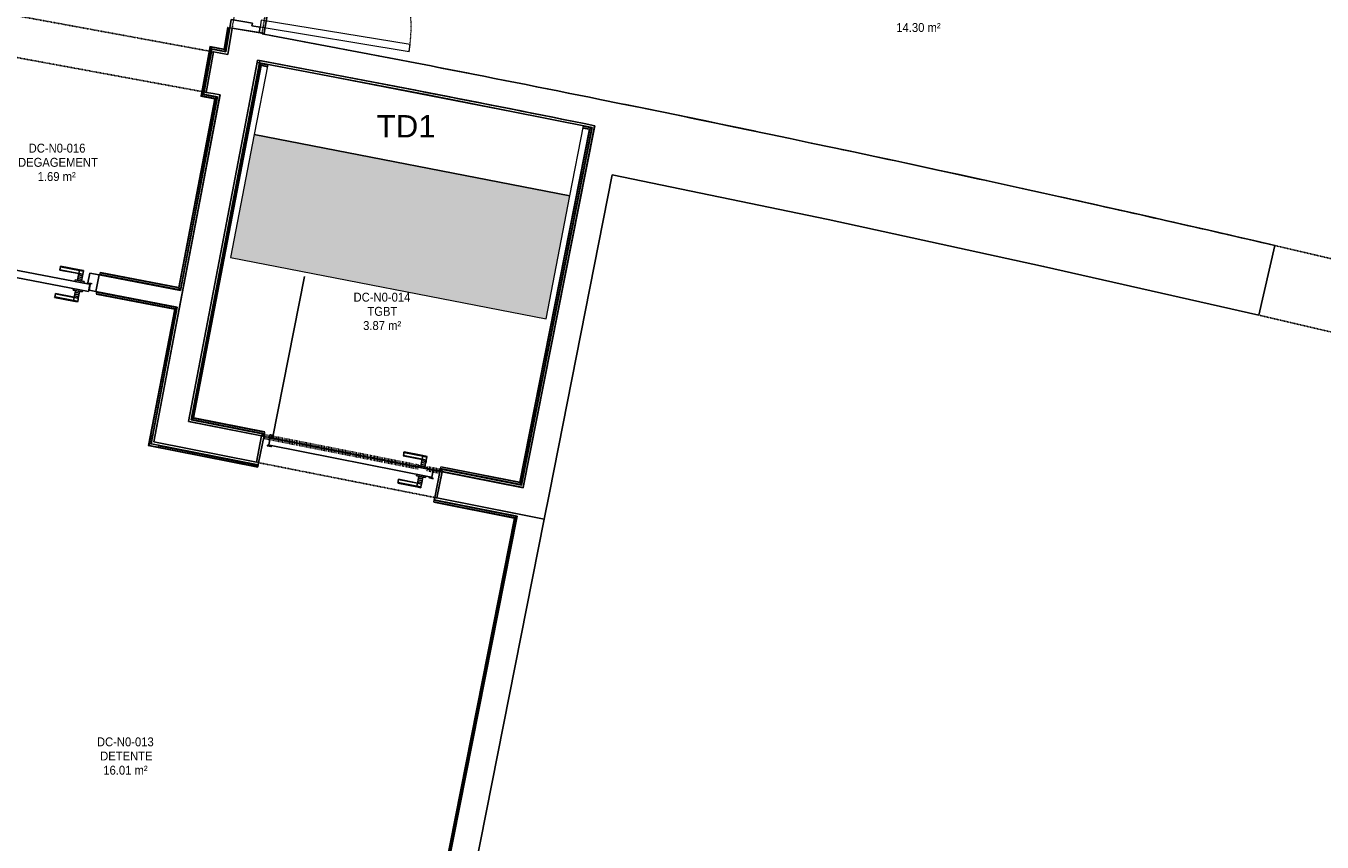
# Model space of a CAD drawing. Header units: millimetres. Extents: x -2845 to 74565, y -36590 to 13748.
# Tile 26 of 33: x 54685 to 61941, y -29229 to -24662. Entities that reach past the tile are written whole.
import ezdxf

# ---------------------------------------------------------------- set-up
doc = ezdxf.new("R2010")
doc.units = ezdxf.units.MM
doc.linetypes.add('Tiret', pattern=[2.5, 1.25, -1.25])
doc.linetypes.add('Tiret_2_', pattern=[2.5, 1.25, -1.25])
doc.layers.add('A-AREA', color=4, linetype='Tiret', lineweight=100, true_color=0x00ffff)
doc.layers.add('A-DOOR-HDLN', color=5, linetype='Tiret', lineweight=25, true_color=0x0000ff)
for name, color, linetype, lineweight in [('A-DETL-GENF', 7, 'Continuous', 18), ('A-DOOR', 7, 'Continuous', 25), ('A-FLOR', 7, 'Continuous', 25), ('A-FLOR-HRAL', 7, 'Continuous', 18), ('A-WALL', 7, 'Continuous', 25), ('ESPACE', 7, 'Continuous', 30), ('I-WALL', 7, 'Continuous', 25), ('INSTAL ELECTRIQUE', 7, 'Continuous', 18), ('Q-SPCQ', 7, 'Continuous', 18)]:
    doc.layers.add(name, color=color, linetype=linetype, lineweight=lineweight)
doc.styles.add('Arial_1', font='arial.ttf', dxfattribs={"height": 125})
doc.styles.add('Arial_3', font='arial.ttf', dxfattribs={"width": 0.9, "height": 50})

# ---------------------------------------------------------------- blocks, each defined once
blk = doc.blocks.new('Ouverture en rectangle - Ouverture en rectangle _83x207_-3216357-2021_015_1111_DCE_1_50_N0 FINI_CFO_AL SPE')
at = {"layer": 'A-DOOR-HDLN', "linetype": 'Tiret_2_'}
for p, q in [((-415, 200), (415, 200)), ((415, -200), (-415, -200))]:
    blk.add_line(p, q, dxfattribs=at)
blk = doc.blocks.new('Ouverture en rectangle - Ouverture en rectangle _103x224_-3216531-2021_015_1111_DCE_1_50_N0 FINI_CFO_AL SPE')
at = {"layer": 'A-DOOR-HDLN', "linetype": 'Tiret_2_'}
for p, q in [((-515, 75), (515, 75)), ((515, -75), (-515, -75))]:
    blk.add_line(p, q, dxfattribs=at)
blk = doc.blocks.new('Ouverture en rectangle - Ouverture en rectangle _143x207_-3216767-2021_015_1111_DCE_1_50_N0 FINI_CFO_AL SPE')
at = {"layer": 'A-DOOR-HDLN', "linetype": 'Tiret_2_'}
for p, q in [((-715, 115), (715, 115)), ((715, -115), (-715, -115))]:
    blk.add_line(p, q, dxfattribs=at)
blk = doc.blocks.new('Ouverture en rectangle - Ouverture en rectangle _175x207_-3508446-2021_015_1111_DCE_1_50_N0 FINI_CFO_AL SPE')
at = {"layer": 'A-DOOR-HDLN', "linetype": 'Tiret_2_'}
for p, q in [((-875, 85), (875, 85)), ((875, -85), (-875, -85))]:
    blk.add_line(p, q, dxfattribs=at)
blk = doc.blocks.new('B02_DC_STR_rvt-1-2021_015_1111_DCE_1_50_N0 FINI_CFO_AL SPE')
at = {"layer": 'A-WALL'}
for p, q in [((2566.9, -24807.3), (2525.4, -25033.6)), ((2769.9, -25080.3), (2813.1, -24854.4))]:
    blk.add_line(p, q, dxfattribs=at)
at = {"layer": 'A-WALL', "flags": 128}
for points in [[(2646.1, -24822.4), (2606.5, -24814.9), (2566.9, -24807.3)], [(2525.4, -25033.6), (2564.1, -25040.9), (2602.9, -25048.3)]]:
    blk.add_lwpolyline(points, dxfattribs=at)
at = {"layer": 'I-WALL'}
for p, q in [((2670.5, -24674.4), (2646.1, -24822.4)), ((2838.2, -24702.1), (2670.5, -24674.4)), ((2837.7, -24705.6), (2838.2, -24702.1)), ((2813.1, -24854.4), (2813.2, -24853.6)), ((2602.9, -25048.3), (2259.6, -26842.6)), ((2426.4, -26875.6), (2769.9, -25080.3)), ((4700.2, -25220.1), (4651.7, -25465.4)), ((4651.7, -25465.4), (4299.5, -27245.8)), ((4446.6, -27274.8), (4798.7, -25495.1)), ((8416.9, -26280.1), (8508.2, -25890.7)), ((2259.6, -26842.6), (2231.4, -26990)), ((2835.5, -26956.4), (2426.4, -26875.6)), ((2231.4, -26990), (2806.4, -27103.6)), ((2806.4, -27103.6), (2835.5, -26956.4)), ((3845.9, -27156.1), (3816.8, -27303.3)), ((4299.5, -27245.8), (3845.9, -27156.1)), ((4417.5, -27422), (4446.6, -27274.8)), ((3816.8, -27303.3), (4417.5, -27422))]:
    blk.add_line(p, q, dxfattribs=at)
at = {"layer": 'I-WALL', "flags": 128}
blk.add_lwpolyline([(4798.7, -25495.1), (6007.1, -25745.8), (7213.2, -26007.5), (8416.9, -26280.1)], dxfattribs=at)
at = {"layer": 'I-WALL'}
for radius, start, end in [(136379.6, 78.603157, 79.412723), (136229.6, 78.602929, 79.411396), (136379.6, 76.978759, 78.603157)]:
    blk.add_arc((-22219.8, -158763.5), radius, start, end, dxfattribs=at)
at = {"layer": 'A-DOOR', "color": 5, "lineweight": 25, "true_color": 0x0000ff}
for name, p, rotation in [('Ouverture en rectangle - Ouverture en rectangle _175x207_-3508446-2021_015_1111_DCE_1_50_N0 FINI_CFO_AL SPE', (2897, -23825), 80.61767038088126), ('Ouverture en rectangle - Ouverture en rectangle _143x207_-3216767-2021_015_1111_DCE_1_50_N0 FINI_CFO_AL SPE', (1842.9, -24791.2), 349.5853757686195), ('Ouverture en rectangle - Ouverture en rectangle _83x207_-3216357-2021_015_1111_DCE_1_50_N0 FINI_CFO_AL SPE', (8866.6, -26180.1), 346.804408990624), ('Ouverture en rectangle - Ouverture en rectangle _103x224_-3216531-2021_015_1111_DCE_1_50_N0 FINI_CFO_AL SPE', (3326.2, -27129.9), 168.8212149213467)]:
    blk.add_blockref(name, p, dxfattribs=dict(at, rotation=rotation))
blk = doc.blocks.new('PRT_SIMPLE_HUI_58x68x48 - PRT_BOIS_1V_930x2040x40-V5-2021_015_1111_DCE_1_50_N0 FINI_CFO_AL SPE')
at = {"layer": 'A-DETL-GENF', "lineweight": 25}
h = blk.add_hatch(color=256, dxfattribs=at)
h.paths.add_polyline_path([(-500.5, 14.5), (-500.3, 13.2), (-495.7, 13.1), (-485.1, 11.7), (-483.8, 9.7), (-483.8, 12.8), (-496.3, 14.5)])
h.paths.add_polyline_path([(-508.5, 11.5), (-508.5, 8), (-488.5, 8), (-483.8, 9.7), (-485.1, 10.6), (-488.7, 9.3), (-505.2, 9.6), (-505.2, 10.2), (-502, 10.2), (-502, 11.5), (-505.7, 11.5)])
h = blk.add_hatch(color=256, dxfattribs=at)
h.paths.add_polyline_path([(413.8, 12.8), (414.3, 10.5), (415.1, 11.7), (426.2, 13.2), (430.5, 13.2), (430.5, 14.5), (425.8, 14.5), (414.9, 12.9)])
h.paths.add_polyline_path([(415.1, 10.6), (413.8, 9.7), (419, 8), (438.5, 8), (438, 11.5), (432, 11.5), (432.2, 10.2), (435.2, 10.2), (435.2, 9.3), (418.2, 9.5), (415.3, 10.5)])
at = {"layer": 'A-DETL-GENF'}
for p, q in [((-508.5, 11.5), (-502, 11.5)), ((-508.5, 8), (-508.5, 11.5)), ((-488.5, 8), (-508.5, 8)), ((-505.2, 10.2), (-505.2, 9.3)), ((-502, 10.2), (-505.2, 10.2)), ((-505.2, 9.3), (-488.7, 9.3)), ((-502, 11.5), (-502, 10.2)), ((-500.5, 14.5), (-496, 14.5)), ((-500.5, 13.2), (-500.5, 14.5)), ((-496.1, 13.2), (-500.5, 13.2)), ((-485.1, 11.7), (-496.1, 13.2)), ((-496, 14.5), (-483.8, 12.8)), ((-488.7, 9.3), (-485.1, 10.6)), ((-483.8, 9.7), (-488.5, 8)), ((-485.1, 10.6), (-485.1, 11.7)), ((-483.8, 12.8), (-483.8, 9.7)), ((413.8, 12.8), (426, 14.5)), ((413.8, 9.7), (413.8, 12.8)), ((418.5, 8), (413.8, 9.7)), ((426.1, 13.2), (415.1, 11.7)), ((415.1, 11.7), (415.1, 10.6)), ((415.1, 10.6), (418.7, 9.3)), ((438.5, 8), (418.5, 8)), ((418.7, 9.3), (435.2, 9.3)), ((426, 14.5), (430.5, 14.5)), ((430.5, 13.2), (426.1, 13.2)), ((430.5, 14.5), (430.5, 13.2)), ((432, 11.5), (438.5, 11.5)), ((432, 10.2), (432, 11.5)), ((435.2, 10.2), (432, 10.2)), ((435.2, 9.3), (435.2, 10.2)), ((438.5, 11.5), (438.5, 8))]:
    blk.add_line(p, q, dxfattribs=at)
at = {"layer": 'A-DOOR'}
for p, q in [((417, 54.5), (417, 977.5)), ((-427.1, 124), (-450.6, 124)), ((-450.6, 124), (-450.6, 123.5)), ((-450.6, 123.5), (-450.6, 119.4)), ((-427.1, 123.5), (-450.6, 123.5)), ((-450.6, 119.4), (-450.6, 112.3)), ((-427.1, 119.4), (-450.6, 119.4)), ((-450.6, 103), (-450.6, 112.3)), ((-450.6, 94.6), (-450.6, 103)), ((-427.1, 103), (-450.6, 103)), ((-450.6, 84.2), (-450.6, 94.6)), ((-427.1, 94.6), (-450.6, 94.6)), ((-450.6, 73.4), (-450.6, 84.2)), ((-427.1, 84.2), (-450.6, 84.2)), ((-450.6, 65), (-450.6, 73.4)), ((-450.6, 73.4), (-427.1, 73.4)), ((-319.6, 124), (-427.1, 124)), ((-427.1, 124), (-427.1, 123.5)), ((-427.1, 123.5), (-427.1, 124)), ((-427.1, 123.5), (-427.1, 119.4)), ((-319.6, 123.5), (-427.1, 123.5)), ((-427.1, 119.4), (-427.1, 123.5)), ((-427.1, 119.4), (-427.1, 112.3)), ((-319.6, 119.4), (-427.1, 119.4)), ((-427.1, 112.3), (-427.1, 119.4)), ((-427.1, 103), (-427.1, 112.3)), ((-427.1, 112.3), (-427.1, 103)), ((-427.1, 101.8), (-427.1, 103)), ((-319.6, 103), (-427.1, 103)), ((-427.1, 103), (-427.1, 94.6)), ((-427.1, 101.8), (-319.6, 101.8)), ((-427.1, 94.6), (-427.1, 84.2)), ((-427.1, 84.2), (-427.1, 73.4)), ((-427.1, 73.4), (-427.1, 65)), ((-319.6, 123.5), (-319.6, 124)), ((-319.6, 119.4), (-319.6, 123.5)), ((-319.6, 112.3), (-319.6, 119.4)), ((-319.6, 112.3), (-319.6, 103)), ((-319.6, 103), (-319.6, 101.8)), ((-499.5, 54.5), (430.5, 54.5)), ((-499.5, 14.5), (-499.5, 54.5)), ((426, 14.5), (-496, 14.5)), ((-465.6, 63.5), (-465.6, 54.5)), ((-413.4, 63.5), (-465.6, 63.5)), ((-465.6, 14.5), (-465.6, 5.5)), ((-465.6, 5.5), (-413.4, 5.5)), ((-450.6, 65), (-450.6, 64)), ((-450.6, 64), (-427.1, 64)), ((-427.1, 5), (-450.6, 5)), ((-450.6, 5), (-450.6, 4)), ((-450.6, -4.4), (-450.6, 4)), ((-427.1, 64), (-427.1, 65)), ((-427.1, 4), (-427.1, 5)), ((-427.1, 4), (-427.1, -4.4)), ((-413.4, 54.5), (-413.4, 63.5)), ((-413.4, 5.5), (-413.4, 14.5)), ((430.5, 54.5), (430.5, 14.5)), ((-450.6, -15.2), (-450.6, -4.4)), ((-427.1, -4.4), (-450.6, -4.4)), ((-450.6, -25.6), (-450.6, -15.2)), ((-450.6, -15.2), (-427.1, -15.2)), ((-450.6, -34), (-450.6, -25.6)), ((-450.6, -25.6), (-427.1, -25.6)), ((-450.6, -43.3), (-450.6, -34)), ((-450.6, -34), (-427.1, -34)), ((-450.6, -43.3), (-450.6, -50.4)), ((-450.6, -50.4), (-450.6, -54.5)), ((-450.6, -50.4), (-427.1, -50.4)), ((-450.6, -54.5), (-450.6, -55)), ((-450.6, -54.5), (-427.1, -54.5)), ((-450.6, -55), (-427.1, -55)), ((-427.1, -4.4), (-427.1, -15.2)), ((-427.1, -15.2), (-427.1, -25.6)), ((-427.1, -25.6), (-427.1, -34)), ((-427.1, -34), (-427.1, -32.8)), ((-319.6, -32.8), (-427.1, -32.8)), ((-427.1, -43.3), (-427.1, -34)), ((-427.1, -34), (-319.6, -34)), ((-427.1, -34), (-427.1, -43.3)), ((-427.1, -43.3), (-427.1, -50.4)), ((-427.1, -50.4), (-427.1, -43.3)), ((-427.1, -50.4), (-427.1, -54.5)), ((-427.1, -50.4), (-319.6, -50.4)), ((-427.1, -54.5), (-427.1, -50.4)), ((-427.1, -54.5), (-427.1, -55)), ((-427.1, -54.5), (-319.6, -54.5)), ((-427.1, -55), (-427.1, -54.5)), ((-427.1, -55), (-319.6, -55)), ((-319.6, -32.8), (-319.6, -34)), ((-319.6, -34), (-319.6, -43.3)), ((-319.6, -50.4), (-319.6, -43.3)), ((-319.6, -54.5), (-319.6, -50.4)), ((-319.6, -55), (-319.6, -54.5))]:
    blk.add_line(p, q, dxfattribs=at)
for radius, start, end in [(7.5, 360, 180), (9.12, 111.98871, 120), (7.5, 0, 90), (9.12, 155.82079, 180), (9.12, 180, 204.17921), (7.5, 120, 180), (7.5, 180, 360), (7.5, 195, 225), (9.12, 240, 248.0113), (7.5, 240, 270), (7.5, 271.03474, 300), (9.12, 291.9887, 300), (7.5, 330, 0), (9.12, 335.82079, 0)]:
    blk.add_arc((429, 65.5), radius, start, end, dxfattribs=at)
at = {"layer": 'Q-SPCQ'}
for p, q in [((430.5, 54.5), (403.5, 54.5)), ((430.5, 40.5), (430.5, 54.5))]:
    blk.add_line(p, q, dxfattribs=at)
blk = doc.blocks.new('PRT_SIMPLE_HUI_58x68x48 TUNE L - PRT_BOIS_1V_EI30_930x2040x40-V11-2021_015_1111_DCE_1_50_N0 FINI_CFO_AL SPE')
at = {"layer": 'A-DETL-GENF'}
h = blk.add_hatch(color=256, dxfattribs=at)
h.paths.add_polyline_path([(-483.8, -62.2), (-485.1, -64.2), (-496.1, -65.7), (-500.5, -65.7), (-500.5, -67), (-496, -67), (-483.8, -65.3)])
h.paths.add_polyline_path([(-508.5, -60.5), (-508.5, -64), (-502, -64), (-502, -62.7), (-505.2, -62.7), (-505.2, -61.8), (-488.7, -61.8), (-485.1, -63.1), (-483.8, -62.2), (-488.5, -60.5)])
h = blk.add_hatch(color=256, dxfattribs=at)
h.paths.add_polyline_path([(413.8, -62.2), (413.8, -65.3), (426, -67), (430.5, -67), (430.5, -65.7), (426.1, -65.7), (415.1, -64.2)])
h.paths.add_polyline_path([(418.5, -60.5), (413.8, -62.2), (415.1, -63.1), (418.7, -61.8), (435.2, -61.8), (435.2, -62.7), (432, -62.7), (432, -64), (438.5, -64), (438.5, -60.5), (429.9, -60.5)])
for p, q in [((-488.5, -60.5), (-508.5, -60.5)), ((-508.5, -60.5), (-508.5, -64)), ((-508.5, -64), (-502, -64)), ((-505.2, -62.7), (-505.2, -61.8)), ((-505.2, -61.8), (-488.7, -61.8)), ((-502, -62.7), (-505.2, -62.7)), ((-502, -64), (-502, -62.7)), ((-496.1, -65.7), (-500.5, -65.7)), ((-500.5, -65.7), (-500.5, -67)), ((-500.5, -67), (-496, -67)), ((-485.1, -64.2), (-496.1, -65.7)), ((-496, -67), (-483.8, -65.3)), ((-488.7, -61.8), (-485.1, -63.1)), ((-483.8, -62.2), (-488.5, -60.5)), ((-485.1, -63.1), (-485.1, -64.2)), ((-483.8, -65.3), (-483.8, -62.2)), ((418.5, -60.5), (413.8, -62.2)), ((413.8, -62.2), (413.8, -65.3)), ((413.8, -65.3), (426, -67)), ((415.1, -63.1), (418.7, -61.8)), ((415.1, -64.2), (415.1, -63.1)), ((426.1, -65.7), (415.1, -64.2)), ((438.5, -60.5), (418.5, -60.5)), ((418.7, -61.8), (435.2, -61.8)), ((426, -67), (430.5, -67)), ((430.5, -65.7), (426.1, -65.7)), ((430.5, -67), (430.5, -65.7)), ((435.2, -62.7), (432, -62.7)), ((432, -62.7), (432, -64)), ((432, -64), (438.5, -64)), ((435.2, -61.8), (435.2, -62.7)), ((438.5, -64), (438.5, -60.5))]:
    blk.add_line(p, q, dxfattribs=at)
at = {"layer": 'A-DOOR'}
for p, q in [((-427.1, 2.5), (-450.6, 2.5)), ((-450.6, 2.5), (-450.6, 2)), ((-450.6, 2), (-450.6, -2.1)), ((-427.1, 2), (-450.6, 2)), ((-319.6, 2.5), (-427.1, 2.5)), ((-427.1, 2.5), (-427.1, 2)), ((-427.1, 2), (-427.1, 2.5)), ((-427.1, 2), (-427.1, -2.1)), ((-319.6, 2), (-427.1, 2)), ((-427.1, -2.1), (-427.1, 2)), ((-319.6, 2), (-319.6, 2.5)), ((-319.6, -2.1), (-319.6, 2)), ((-499.5, -67), (-499.5, -107)), ((426, -67), (-496, -67)), ((-465.6, -58), (-465.6, -67)), ((-413.4, -58), (-465.6, -58)), ((-450.6, -2.1), (-450.6, -9.2)), ((-427.1, -2.1), (-450.6, -2.1)), ((-450.6, -18.5), (-450.6, -9.2)), ((-450.6, -26.9), (-450.6, -18.5)), ((-427.1, -18.5), (-450.6, -18.5)), ((-450.6, -37.3), (-450.6, -26.9)), ((-427.1, -26.9), (-450.6, -26.9)), ((-450.6, -48.1), (-450.6, -37.3)), ((-427.1, -37.3), (-450.6, -37.3)), ((-450.6, -56.5), (-450.6, -48.1)), ((-450.6, -48.1), (-427.1, -48.1)), ((-450.6, -56.5), (-450.6, -57.5)), ((-450.6, -57.5), (-427.1, -57.5)), ((-427.1, -2.1), (-427.1, -9.2)), ((-319.6, -2.1), (-427.1, -2.1)), ((-427.1, -9.2), (-427.1, -2.1)), ((-427.1, -18.5), (-427.1, -9.2)), ((-427.1, -9.2), (-427.1, -18.5)), ((-427.1, -19.7), (-427.1, -18.5)), ((-319.6, -18.5), (-427.1, -18.5)), ((-427.1, -18.5), (-427.1, -26.9)), ((-427.1, -19.7), (-319.6, -19.7)), ((-427.1, -26.9), (-427.1, -37.3)), ((-427.1, -37.3), (-427.1, -48.1)), ((-427.1, -48.1), (-427.1, -56.5)), ((-427.1, -57.5), (-427.1, -56.5)), ((-413.4, -67), (-413.4, -58)), ((-319.6, -9.2), (-319.6, -2.1)), ((-319.6, -9.2), (-319.6, -18.5)), ((-319.6, -18.5), (-319.6, -19.7)), ((430.5, -107), (430.5, -67)), ((-499.5, -107), (430.5, -107)), ((-465.6, -107), (-465.6, -116)), ((-465.6, -116), (-413.4, -116)), ((-427.1, -116.5), (-450.6, -116.5)), ((-450.6, -116.5), (-450.6, -117.5)), ((-450.6, -125.9), (-450.6, -117.5)), ((-450.6, -136.7), (-450.6, -125.9)), ((-427.1, -125.9), (-450.6, -125.9)), ((-450.6, -147.1), (-450.6, -136.7)), ((-450.6, -136.7), (-427.1, -136.7)), ((-427.1, -117.5), (-427.1, -116.5)), ((-427.1, -117.5), (-427.1, -125.9)), ((-427.1, -125.9), (-427.1, -136.7)), ((-427.1, -136.7), (-427.1, -147.1)), ((-413.4, -116), (-413.4, -107)), ((417, -107), (417, -1030)), ((-450.6, -155.5), (-450.6, -147.1)), ((-450.6, -147.1), (-427.1, -147.1)), ((-450.6, -164.8), (-450.6, -155.5)), ((-450.6, -155.5), (-427.1, -155.5)), ((-450.6, -164.8), (-450.6, -171.9)), ((-450.6, -171.9), (-450.6, -176)), ((-450.6, -171.9), (-427.1, -171.9)), ((-450.6, -176), (-450.6, -176.5)), ((-450.6, -176), (-427.1, -176)), ((-450.6, -176.5), (-427.1, -176.5)), ((-427.1, -147.1), (-427.1, -155.5)), ((-427.1, -155.5), (-427.1, -154.3)), ((-319.6, -154.3), (-427.1, -154.3)), ((-427.1, -164.8), (-427.1, -155.5)), ((-427.1, -155.5), (-319.6, -155.5)), ((-427.1, -155.5), (-427.1, -164.8)), ((-427.1, -164.8), (-427.1, -171.9)), ((-427.1, -171.9), (-427.1, -164.8)), ((-427.1, -171.9), (-427.1, -176)), ((-427.1, -171.9), (-319.6, -171.9)), ((-427.1, -176), (-427.1, -171.9)), ((-427.1, -176), (-427.1, -176.5)), ((-427.1, -176), (-319.6, -176)), ((-427.1, -176.5), (-427.1, -176)), ((-427.1, -176.5), (-319.6, -176.5)), ((-319.6, -154.3), (-319.6, -155.5)), ((-319.6, -155.5), (-319.6, -164.8)), ((-319.6, -171.9), (-319.6, -164.8)), ((-319.6, -176), (-319.6, -171.9)), ((-319.6, -176.5), (-319.6, -176))]:
    blk.add_line(p, q, dxfattribs=at)
for radius, start, end in [(9.12, 155.82079, 180), (9.12, 180, 204.17921), (7.5, 360, 180), (7.5, 180, 360), (7.5, 180, 240), (7.5, 135, 165), (9.12, 111.9887, 120), (9.12, 240, 248.01129), (7.5, 60, 120), (7.5, 270, 0), (9.12, 60, 68.0113), (7.5, 0, 30), (9.12, 0, 24.17921)]:
    blk.add_arc((429, -118), radius, start, end, dxfattribs=at)
at = {"layer": 'Q-SPCQ'}
for p, q in [((430.5, -107), (403.5, -107)), ((430.5, -93), (430.5, -107))]:
    blk.add_line(p, q, dxfattribs=at)
blk = doc.blocks.new('51_PORTE_2 VENTEAUX TUNEL  - 166X204-479372-2021_015_1111_DCE_1_50_N0 FINI_CFO_AL SPE')
at = {"layer": 'A-DOOR', "color": 251, "lineweight": 18, "true_color": 0x646464}
for p, q in [((-845, 1003), (-845, 158)), ((-845, 1003), (-805, 1003)), ((-805, 1003), (-805, 158)), ((805, 1003), (805, 158)), ((845, 1003), (805, 1003)), ((845, 1003), (845, 158)), ((-805, 158), (-845, 158)), ((805, 158), (845, 158))]:
    blk.add_line(p, q, dxfattribs=at)
at = {"layer": 'A-DOOR'}
for p, q in [((-873.5, 158), (-846, 158)), ((-846, 158), (-846, 112)), ((846, 158), (876, 158)), ((846, 112), (846, 158)), ((876, 158), (876, -8)), ((-846, 112), (-830, 112)), ((-830, 112), (-830, -8)), ((830, 112), (846, 112)), ((830, -8), (830, 112)), ((-830, -8), (-873.5, -8)), ((876, -8), (830, -8))]:
    blk.add_line(p, q, dxfattribs=at)
at = {"layer": 'A-DOOR', "color": 251, "linetype": 'Tiret', "lineweight": 18, "true_color": 0x646464}
for centre, start, end in [((-845, 158), 360, 90), ((845, 158), 90, 180)]:
    blk.add_arc(centre, 845, start, end, dxfattribs=at)
blk = doc.blocks.new('Garde-corps - Garde-corps-508960-2021_015_1111_DCE_1_50_N0 FINI_CFO_AL SPE')
at = {"layer": 'A-FLOR-HRAL'}
for p, q in [((2644.8, -24670.2), (2624.7, -24791.9)), ((2646.5, -24670.4), (2626.1, -24793.8)), ((2648.2, -24670.7), (2627.5, -24795.8)), ((2655.2, -24671.9), (2633.4, -24804.2)), ((2646.5, -24670.4), (2644.8, -24670.2)), ((2646.5, -24670.4), (2648.2, -24670.7)), ((2648.2, -24670.7), (2655.2, -24671.9)), ((2658.2, -24672.4), (2655.2, -24671.9)), ((2546.1, -24776.9), (2495.1, -25054.3)), ((2547.4, -24778.8), (2497, -25053)), ((2548.8, -24780.9), (2499, -25051.6)), ((2554.5, -24789.2), (2507.3, -25045.9)), ((2624.7, -24791.9), (2546.1, -24776.9)), ((2624.7, -24791.9), (2546.1, -24776.9)), ((2626.1, -24793.8), (2547.4, -24778.8)), ((2627.5, -24795.8), (2548.8, -24780.9)), ((2633.4, -24804.2), (2554.5, -24789.2)), ((2566.3, -24791.4), (2554.5, -24789.2)), ((2572.4, -25069), (2370.2, -26126.1)), ((2574.4, -25067.7), (2371.5, -26128.1)), ((2576.4, -25066.3), (2372.9, -26130.1)), ((2584.8, -25060.6), (2378.6, -26138.4)), ((2495.1, -25054.3), (2572.4, -25069)), ((2495.1, -25054.3), (2572.5, -25069)), ((2497, -25053), (2574.4, -25067.7)), ((2499, -25051.6), (2576.4, -25066.3)), ((2507.3, -25045.9), (2584.8, -25060.6)), ((2507.3, -25045.9), (2516.4, -25047.6)), ((2575.6, -25058.9), (2584.8, -25060.6)), ((1930.9, -26052.8), (1932.3, -26045.8)), ((1932.3, -26045.8), (1932.6, -26044.1)), ((2372.9, -26130.1), (1932.3, -26045.8)), ((1932.9, -26042.5), (1932.6, -26044.1)), ((2371.5, -26128.1), (1932.6, -26044.1)), ((2370.2, -26126.1), (1932.9, -26042.5)), ((1930.9, -26052.8), (1930.4, -26055.7)), ((2378.6, -26138.4), (1930.9, -26052.8)), ((2372.9, -26130.1), (2378.6, -26138.4))]:
    blk.add_line(p, q, dxfattribs=at)
at = {"layer": 'A-FLOR-HRAL', "flags": 128}
for points in [[(2546.1, -24776.9), (2546.1, -24776.9), (2546.1, -24777), (2546.3, -24777.2), (2546.4, -24777.4), (2546.6, -24777.6), (2546.7, -24777.9), (2546.9, -24778.1), (2547.1, -24778.4), (2547.2, -24778.6), (2547.4, -24778.8)], [(2548.8, -24780.9), (2551.6, -24785), (2554.5, -24789.2)], [(2554.5, -24789.2), (2554.6, -24789.3), (2554.8, -24789.7), (2555.2, -24790.2), (2555.6, -24790.7), (2556, -24791.4), (2556.4, -24792), (2556.9, -24792.7)], [(2627.5, -24795.8), (2630.4, -24800), (2633.4, -24804.2)], [(2499, -25051.6), (2503.2, -25048.7), (2507.3, -25045.9)], [(2572.4, -25069), (2572.5, -25069), (2572.6, -25068.9), (2572.7, -25068.8), (2572.9, -25068.7), (2573.2, -25068.5), (2573.4, -25068.3), (2573.7, -25068.2), (2573.9, -25068), (2574.2, -25067.8), (2574.4, -25067.7)], [(2576.4, -25066.3), (2580.6, -25063.5), (2584.8, -25060.6)], [(2584.8, -25060.6), (2584.9, -25060.6), (2585.2, -25060.3), (2585.7, -25060), (2586.3, -25059.6), (2586.9, -25059.2), (2587.6, -25058.7), (2588.3, -25058.3)]]:
    blk.add_lwpolyline(points, dxfattribs=at)
at = {"layer": 'A-FLOR-HRAL'}
for points, knots in [([(2624.7, -24791.9), (2624.7, -24791.9), (2624.8, -24791.9), (2624.8, -24792), (2624.9, -24792.1), (2625, -24792.2), (2625.1, -24792.4), (2625.3, -24792.6), (2625.4, -24792.8), (2625.6, -24793.1), (2625.7, -24793.3), (2625.9, -24793.5), (2626, -24793.7), (2626.1, -24793.8)], [0.075, 0.075, 0.075, 0.075, 0.15, 0.2125, 0.275, 0.35, 0.425, 0.5, 0.6, 0.7, 0.775, 0.85, 1, 1, 1, 1]), ([(2633.4, -24804.2), (2633.4, -24804.2), (2633.4, -24804.2), (2633.4, -24804.3), (2633.4, -24804.3), (2633.5, -24804.4), (2633.5, -24804.5), (2633.6, -24804.6), (2633.7, -24804.7), (2633.8, -24804.8), (2633.9, -24804.9), (2633.9, -24805), (2634, -24805.2), (2634.1, -24805.3), (2634.2, -24805.5), (2634.3, -24805.6), (2634.4, -24805.8), (2634.5, -24805.9), (2634.7, -24806.1), (2635, -24806.5), (2635.3, -24807.1), (2635.7, -24807.5), (2635.8, -24807.7)], [0, 0, 0, 0, 0.071429, 0.107143, 0.142857, 0.178571, 0.214286, 0.25, 0.285714, 0.321429, 0.357143, 0.392857, 0.428571, 0.464286, 0.5, 0.535714, 0.571429, 0.607143, 0.642857, 0.714286, 0.857143, 1, 1, 1, 1]), ([(2495.1, -25054.3), (2495.1, -25054.3), (2495.1, -25054.3), (2495.2, -25054.2), (2495.3, -25054.1), (2495.5, -25054), (2495.6, -25053.9), (2495.8, -25053.8), (2496.1, -25053.6), (2496.3, -25053.5), (2496.5, -25053.3), (2496.7, -25053.2), (2496.9, -25053), (2497, -25053)], [0.075, 0.075, 0.075, 0.075, 0.15, 0.2125, 0.275, 0.35, 0.425, 0.5, 0.6, 0.7, 0.775, 0.85, 1, 1, 1, 1]), ([(2507.3, -25045.9), (2507.3, -25045.9), (2507.3, -25045.9), (2507.4, -25045.9), (2507.4, -25045.8), (2507.5, -25045.8), (2507.6, -25045.7), (2507.7, -25045.7), (2507.8, -25045.6), (2507.9, -25045.5), (2508, -25045.4), (2508.1, -25045.3), (2508.3, -25045.3), (2508.4, -25045.2), (2508.6, -25045.1), (2508.7, -25045), (2508.9, -25044.9), (2509, -25044.8), (2509.2, -25044.6), (2509.6, -25044.4), (2510.1, -25044), (2510.6, -25043.7), (2510.8, -25043.5)], [0, 0, 0, 0, 0.071429, 0.107143, 0.142857, 0.178571, 0.214286, 0.25, 0.285714, 0.321429, 0.357143, 0.392857, 0.428571, 0.464286, 0.5, 0.535714, 0.571429, 0.607143, 0.642857, 0.714286, 0.857143, 1, 1, 1, 1]), ([(2370.2, -26126.1), (2370.2, -26126.1), (2370.2, -26126.2), (2370.3, -26126.3), (2370.5, -26126.5), (2370.6, -26126.7), (2370.7, -26126.8), (2370.8, -26127), (2370.9, -26127.2), (2371, -26127.3), (2371.1, -26127.4), (2371.2, -26127.6), (2371.3, -26127.7), (2371.4, -26127.9), (2371.5, -26128), (2371.5, -26128.1)], [0.1, 0.1, 0.1, 0.1, 0.2, 0.3, 0.4, 0.475, 0.55, 0.6, 0.65, 0.7, 0.75, 0.8, 0.85, 0.9, 1, 1, 1, 1]), ([(2378.6, -26138.4), (2378.6, -26138.4), (2378.6, -26138.5), (2378.7, -26138.7), (2378.9, -26138.9), (2379, -26139.1), (2379.2, -26139.3), (2379.3, -26139.5), (2379.5, -26139.8), (2379.7, -26140.1), (2379.9, -26140.4), (2380.1, -26140.7), (2380.4, -26141.2), (2380.7, -26141.6), (2380.9, -26141.9)], [0, 0, 0, 0, 0.166667, 0.25, 0.333333, 0.416667, 0.458333, 0.5, 0.583333, 0.666667, 0.708333, 0.75, 0.833333, 1, 1, 1, 1])]:
    blk.add_open_spline(points, degree=3, knots=knots, dxfattribs=at)
blk = doc.blocks.new('Garde-corps - Garde-corps-509100-2021_015_1111_DCE_1_50_N0 FINI_CFO_AL SPE')
at = {"layer": 'A-FLOR-HRAL'}
for p, q in [((2444.4, -26863.8), (2825.6, -24871.7)), ((2452.8, -26858.2), (2831.2, -24880)), ((2454.8, -26856.8), (2832.6, -24882)), ((2456.7, -26855.5), (2833.9, -24883.9)), ((2825.6, -24871.7), (2870.3, -24880.4)), ((2831.2, -24880), (2869, -24887.1)), ((2832.6, -24882), (2868.6, -24888.8)), ((2833.9, -24883.9), (2868.3, -24890.6)), ((2833.9, -24883.9), (2868.3, -24890.4)), ((4669.6, -25240.5), (4278.9, -27215.6)), ((4671.6, -25239.2), (4280.2, -27217.5)), ((4673.6, -25237.9), (4281.6, -27219.6)), ((4682, -25232.3), (4287.2, -27227.9)), ((4635.3, -25233.6), (4669.6, -25240.5)), ((4635.3, -25233.9), (4669.6, -25240.5)), ((4635.6, -25232), (4671.6, -25239.2)), ((4636, -25230.3), (4673.6, -25237.9)), ((4637.3, -25223.6), (4682, -25232.3)), ((2452.8, -26858.2), (2444.4, -26863.8)), ((2850.7, -26944.1), (2444.4, -26863.8)), ((2852, -26937.1), (2452.8, -26858.2)), ((2852.4, -26935.4), (2454.8, -26856.8)), ((2852.7, -26933.7), (2456.7, -26855.5)), ((2850.1, -26947), (2837.8, -26944.6)), ((2850.1, -26947), (2850.7, -26944.1)), ((2852, -26937.1), (2850.7, -26944.1)), ((2852.4, -26935.4), (2852, -26937.1)), ((2852.4, -26935.4), (2852.7, -26933.7)), ((3836.6, -27138.9), (3838, -27131.9)), ((3838, -27131.9), (3838.3, -27130.2)), ((4281.6, -27219.6), (3838, -27131.9)), ((3838.6, -27128.6), (3838.3, -27130.2)), ((4280.2, -27217.5), (3838.3, -27130.2)), ((4278.9, -27215.6), (3838.6, -27128.6)), ((3836.6, -27138.9), (3836, -27141.8)), ((3848.3, -27144.3), (3836, -27141.8)), ((4287.2, -27227.9), (3836.6, -27138.9)), ((4281.6, -27219.6), (4287.2, -27227.9))]:
    blk.add_line(p, q, dxfattribs=at)
at = {"layer": 'A-FLOR-HRAL', "flags": 128}
for points in [[(2831.2, -24880), (2828.4, -24875.8), (2825.6, -24871.7)], [(4669.6, -25240.5), (4669.6, -25240.5), (4669.7, -25240.5), (4669.9, -25240.3), (4670.1, -25240.2), (4670.4, -25240), (4670.6, -25239.9), (4670.9, -25239.7), (4671.1, -25239.5), (4671.3, -25239.4), (4671.6, -25239.2)], [(4673.6, -25237.9), (4677.8, -25235.1), (4682, -25232.3)], [(4682, -25232.3), (4682.1, -25232.2), (4682.4, -25232), (4682.9, -25231.6), (4683.5, -25231.3), (4684.2, -25230.8), (4684.8, -25230.4), (4685.5, -25229.9)]]:
    blk.add_lwpolyline(points, dxfattribs=at)
at = {"layer": 'A-FLOR-HRAL'}
for points, knots in [([(2825.6, -24871.7), (2825.6, -24871.7), (2825.5, -24871.7), (2825.5, -24871.6), (2825.5, -24871.6), (2825.4, -24871.5), (2825.4, -24871.4), (2825.3, -24871.3), (2825.2, -24871.2), (2825.2, -24871.1), (2825.1, -24871), (2825, -24870.9), (2824.9, -24870.7), (2824.8, -24870.6), (2824.7, -24870.4), (2824.6, -24870.3), (2824.5, -24870.1), (2824.4, -24870), (2824.3, -24869.8), (2824, -24869.4), (2823.6, -24868.9), (2823.3, -24868.4), (2823.2, -24868.2)], [0, 0, 0, 0, 0.071429, 0.107143, 0.142857, 0.178571, 0.214286, 0.25, 0.285714, 0.321429, 0.357143, 0.392857, 0.428571, 0.464286, 0.5, 0.535714, 0.571429, 0.607143, 0.642857, 0.714286, 0.857143, 1, 1, 1, 1]), ([(2833.9, -24883.9), (2833.9, -24883.9), (2833.9, -24883.9), (2833.8, -24883.8), (2833.8, -24883.7), (2833.7, -24883.6), (2833.5, -24883.4), (2833.4, -24883.2), (2833.2, -24883), (2833.1, -24882.7), (2833, -24882.5), (2832.8, -24882.3), (2832.7, -24882.1), (2832.6, -24882)], [0.075, 0.075, 0.075, 0.075, 0.15, 0.2125, 0.275, 0.35, 0.425, 0.5, 0.6, 0.7, 0.775, 0.85, 1, 1, 1, 1]), ([(2444.4, -26863.8), (2444.4, -26863.8), (2444.4, -26863.8), (2444.2, -26864), (2444, -26864.1), (2443.8, -26864.2), (2443.6, -26864.4), (2443.4, -26864.5), (2443.1, -26864.7), (2442.8, -26864.9), (2442.5, -26865.1), (2442.2, -26865.3), (2442, -26865.4), (2441.8, -26865.5)], [0, 0, 0, 0, 0.1666667, 0.25, 0.3333333, 0.4166667, 0.4583333, 0.5, 0.5833333, 0.6666667, 0.7083333, 0.75, 0.8333333, 0.8333333, 0.8333333, 0.8333333]), ([(2456.7, -26855.5), (2456.7, -26855.5), (2456.7, -26855.5), (2456.6, -26855.6), (2456.4, -26855.7), (2456.2, -26855.9), (2456, -26856), (2455.9, -26856.1), (2455.7, -26856.2), (2455.6, -26856.3), (2455.4, -26856.4), (2455.3, -26856.5), (2455.1, -26856.6), (2455, -26856.7), (2454.9, -26856.7), (2454.8, -26856.8)], [0.1, 0.1, 0.1, 0.1, 0.2, 0.3, 0.4, 0.475, 0.55, 0.6, 0.65, 0.7, 0.75, 0.8, 0.85, 0.9, 1, 1, 1, 1]), ([(4278.9, -27215.6), (4278.9, -27215.6), (4278.9, -27215.6), (4279, -27215.8), (4279.1, -27215.9), (4279.3, -27216.1), (4279.4, -27216.3), (4279.5, -27216.5), (4279.6, -27216.6), (4279.7, -27216.8), (4279.8, -27216.9), (4279.9, -27217), (4280, -27217.2), (4280.1, -27217.4), (4280.2, -27217.5), (4280.2, -27217.5)], [0.1, 0.1, 0.1, 0.1, 0.2, 0.3, 0.4, 0.475, 0.55, 0.6, 0.65, 0.7, 0.75, 0.8, 0.85, 0.9, 1, 1, 1, 1]), ([(4287.2, -27227.9), (4287.2, -27227.9), (4287.2, -27228), (4287.4, -27228.2), (4287.5, -27228.4), (4287.6, -27228.6), (4287.8, -27228.8), (4287.9, -27229), (4288.1, -27229.3), (4288.3, -27229.6), (4288.5, -27229.9), (4288.7, -27230.2), (4289, -27230.7), (4289.3, -27231.2), (4289.5, -27231.5)], [0, 0, 0, 0, 0.166667, 0.25, 0.333333, 0.416667, 0.458333, 0.5, 0.583333, 0.666667, 0.708333, 0.75, 0.833333, 1, 1, 1, 1])]:
    blk.add_open_spline(points, degree=3, knots=knots, dxfattribs=at)
blk = doc.blocks.new('Garde-corps - Garde-corps-509143-2021_015_1111_DCE_1_50_N0 FINI_CFO_AL SPE')
at = {"layer": 'A-FLOR-HRAL'}
for p, q in [((1910.3, -26160.7), (1910, -26162.3)), ((1910, -26162.3), (2347.3, -26246)), ((1910.3, -26160.7), (1910.6, -26159)), ((1910.3, -26160.7), (2349.2, -26244.7)), ((1910.6, -26159), (1912, -26152)), ((1910.6, -26159), (2351.2, -26243.3)), ((1912.5, -26149), (1912, -26152)), ((1912, -26152), (2359.6, -26237.6)), ((2347.3, -26246), (2201, -27010.5)), ((2349.2, -26244.7), (2203, -27009.2)), ((2351.2, -26243.3), (2205, -27007.8)), ((2359.6, -26237.6), (2222, -26956.9)), ((2351.2, -26243.3), (2359.6, -26237.6)), ((2201, -27010.5), (2813.6, -27131.7)), ((2203, -27009.2), (2813.9, -27130)), ((2205, -27007.8), (2208.6, -27005.4)), ((2205, -27007.8), (2814.2, -27128.3)), ((2258.8, -27011.2), (2815.6, -27121.3)), ((2813.6, -27131.7), (2813.9, -27130)), ((2814.2, -27128.3), (2813.9, -27130)), ((2815.6, -27121.3), (2814.2, -27128.3)), ((2815.6, -27121.3), (2816.2, -27118.4))]:
    blk.add_line(p, q, dxfattribs=at)
for points, knots in [([(2347.3, -26246), (2347.3, -26246), (2347.3, -26246), (2347.5, -26245.9), (2347.6, -26245.7), (2347.8, -26245.6), (2348, -26245.5), (2348.2, -26245.4), (2348.3, -26245.3), (2348.5, -26245.2), (2348.6, -26245.1), (2348.7, -26245), (2348.9, -26244.9), (2349, -26244.8), (2349.1, -26244.7), (2349.2, -26244.7)], [0.1, 0.1, 0.1, 0.1, 0.2, 0.3, 0.4, 0.475, 0.55, 0.6, 0.65, 0.7, 0.75, 0.8, 0.85, 0.9, 1, 1, 1, 1]), ([(2359.6, -26237.6), (2359.6, -26237.6), (2359.6, -26237.6), (2359.8, -26237.5), (2360, -26237.3), (2360.3, -26237.2), (2360.5, -26237), (2360.7, -26236.9), (2361, -26236.7), (2361.3, -26236.5), (2361.5, -26236.3), (2361.8, -26236.1), (2362.3, -26235.8), (2362.8, -26235.5), (2363.1, -26235.2)], [0, 0, 0, 0, 0.166667, 0.25, 0.333333, 0.416667, 0.458333, 0.5, 0.583333, 0.666667, 0.708333, 0.75, 0.833333, 1, 1, 1, 1]), ([(2201, -27010.5), (2201, -27010.5), (2201.1, -27010.4), (2201.2, -27010.4), (2201.4, -27010.2), (2201.6, -27010.1), (2201.8, -27010), (2201.9, -27009.9), (2202.1, -27009.8), (2202.2, -27009.7), (2202.3, -27009.6), (2202.5, -27009.5), (2202.6, -27009.4), (2202.8, -27009.3), (2202.9, -27009.2), (2203, -27009.2)], [0.1, 0.1, 0.1, 0.1, 0.2, 0.3, 0.4, 0.475, 0.55, 0.6, 0.65, 0.7, 0.75, 0.8, 0.85, 0.9, 1, 1, 1, 1])]:
    blk.add_open_spline(points, degree=3, knots=knots, dxfattribs=at)
blk = doc.blocks.new('Garde-corps - Garde-corps-513303-2021_015_1111_DCE_1_50_N0 FINI_CFO_AL SPE')
at = {"layer": 'A-FLOR-HRAL'}
for p, q in [((3799.8, -27325.1), (3799.5, -27326.7)), ((3799.5, -27326.7), (4250, -27415.8)), ((3799.8, -27325.1), (3800.1, -27323.4)), ((3799.8, -27325.1), (4251.9, -27414.5)), ((3800.1, -27323.4), (3801.5, -27316.4)), ((3800.1, -27323.4), (4254, -27413.1)), ((3802.1, -27313.4), (3801.5, -27316.4)), ((3801.5, -27316.4), (4262.4, -27407.5)), ((4250, -27415.8), (3569.5, -30855.6)), ((4251.9, -27414.5), (3571.1, -30856)), ((4254, -27413.1), (3572.8, -30856.3)), ((4262.4, -27407.5), (3579.8, -30857.7)), ((4254, -27413.1), (4262.4, -27407.5)), ((3569.5, -30855.6), (3571.1, -30856)), ((3572.8, -30856.3), (3571.1, -30856)), ((3579.8, -30857.7), (3572.8, -30856.3)), ((3579.8, -30857.7), (3582.8, -30858.3))]:
    blk.add_line(p, q, dxfattribs=at)
for points, knots in [([(4250, -27415.8), (4250, -27415.8), (4250, -27415.8), (4250.2, -27415.7), (4250.4, -27415.6), (4250.6, -27415.4), (4250.7, -27415.3), (4250.9, -27415.2), (4251, -27415.1), (4251.2, -27415), (4251.3, -27414.9), (4251.5, -27414.8), (4251.6, -27414.7), (4251.8, -27414.6), (4251.9, -27414.6), (4251.9, -27414.5)], [0.1, 0.1, 0.1, 0.1, 0.2, 0.3, 0.4, 0.475, 0.55, 0.6, 0.65, 0.7, 0.75, 0.8, 0.85, 0.9, 1, 1, 1, 1]), ([(4262.4, -27407.5), (4262.4, -27407.5), (4262.4, -27407.5), (4262.6, -27407.4), (4262.8, -27407.2), (4263, -27407.1), (4263.2, -27407), (4263.4, -27406.8), (4263.7, -27406.6), (4264.1, -27406.4), (4264.3, -27406.2), (4264.6, -27406), (4265.1, -27405.7), (4265.6, -27405.4), (4265.9, -27405.2)], [0, 0, 0, 0, 0.166667, 0.25, 0.333333, 0.416667, 0.458333, 0.5, 0.583333, 0.666667, 0.708333, 0.75, 0.833333, 1, 1, 1, 1])]:
    blk.add_open_spline(points, degree=3, knots=knots, dxfattribs=at)
blk = doc.blocks.new('1010_PROTECTION  D_ANGLE - 1010_PROTECTION  D_ANGLE-534363-2021_015_1111_DCE_1_50_N0 FINI_CFO_AL SPE')
at = {"layer": 'Q-SPCQ'}
for p, q in [((-10, 40), (-10, 0)), ((0, 0), (0, 40)), ((40, 0), (0, 0)), ((0, -10), (40, -10))]:
    blk.add_line(p, q, dxfattribs=at)
for centre, radius, start, end in [((-5, 40), 5, 360, 180), ((0, 0), 10, 180, 270), ((40, -5), 5, 270, 90)]:
    blk.add_arc(centre, radius, start, end, dxfattribs=at)
blk = doc.blocks.new('B02_ARC_rvt-1-2021_015_1111_DCE_1_50_N0 FINI_CFO_AL SPE')
at = {"layer": 'A-AREA'}
for p, q in [((3711.8, -27130), (2847.7, -26959.1)), ((3833.6, -27154.1), (3763.1, -27140.1))]:
    blk.add_line(p, q, dxfattribs=at)
at = {"layer": 'A-FLOR'}
for p, q in [((3133.3, -22988.8), (2850, -24703.6)), ((2658.3, -24671.9), (2657.6, -24671.8)), ((2850, -24703.6), (2822, -24698.9)), ((3816.4, -24892.2), (3993.3, -24926.7)), ((1873.4, -26044.9), (1862.9, -26099.9)), ((1925.8, -26054.9), (1873.4, -26044.9)), ((1862, -26104.5), (1861.7, -26105.7)), ((1862.6, -26101.2), (1862.2, -26103.2)), ((1870.3, -26141), (1876.5, -26108.6)), ((1876.5, -26108.6), (1875, -26108.3)), ((1908, -26148.2), (1870.3, -26141)), ((2850.1, -26947), (2848.9, -26953.1)), ((3834.8, -27148), (3836, -27141.8))]:
    blk.add_line(p, q, dxfattribs=at)
for start, end in [(78.229814, 78.545636), (77.673789, 78.023157), (76.978759, 77.50088)]:
    blk.add_arc((-22219.8, -158763.5), 136379.6, start, end, dxfattribs=at)
at = {"layer": 'A-WALL'}
for p, q in [((2658.2, -24672.4), (2635.8, -24807.7)), ((2648.1, -24810.1), (2670.5, -24674.4)), ((2670.5, -24674.4), (2658.2, -24672.4)), ((2554.6, -24805), (2513.1, -25031.2)), ((2525.4, -25033.6), (2566.9, -24807.3)), ((2556.9, -24792.7), (2554.6, -24805)), ((2646.1, -24822.4), (2648.1, -24810.1)), ((2810.9, -24865.9), (2426.4, -26875.6)), ((2441, -26865.8), (2823.2, -24868.2)), ((2823.2, -24868.2), (2810.9, -24865.9)), ((2825.5, -24855.9), (2823.2, -24868.2)), ((2513.1, -25031.2), (2510.8, -25043.5)), ((2231.4, -26990), (2600.5, -25060.6)), ((2588.3, -25058.3), (2380.9, -26141.9)), ((2600.5, -25060.6), (2602.9, -25048.3)), ((4685.5, -25229.9), (4289.5, -27231.5)), ((4301.8, -27233.9), (4697.8, -25232.4)), ((4697.8, -25232.4), (4700.2, -25220.1)), ((1925.8, -26054.9), (1908, -26148.2)), ((2380.9, -26141.9), (1925.8, -26054.9)), ((1908, -26148.2), (2363.1, -26235.2)), ((2363.1, -26235.2), (2216.8, -26999.8)), ((2426.4, -26875.6), (2438.7, -26878.1)), ((2438.7, -26878.1), (2835.4, -26956.6)), ((2837.9, -26944.3), (2441, -26865.8)), ((2806.4, -27103.7), (2231.4, -26990)), ((2835.4, -26956.6), (2806.4, -27103.7)), ((2818.6, -27106.1), (2848.9, -26953.1)), ((2836.6, -26950.7), (2837.9, -26944.3)), ((2848.9, -26953.1), (2836.6, -26950.7)), ((2216.8, -26999.8), (2229.1, -27002.2)), ((2229.1, -27002.2), (2816.2, -27118.4)), ((2816.2, -27118.4), (2818.6, -27106.1)), ((3834.8, -27148), (3804.5, -27301.2)), ((3816.8, -27303.6), (3845.9, -27156.4)), ((3847.1, -27150.4), (3834.8, -27148)), ((3845.9, -27156.4), (4299.4, -27246.2)), ((3848.3, -27144.2), (3847.1, -27150.4)), ((4289.5, -27231.5), (3848.3, -27144.2)), ((4299.4, -27246.2), (4301.8, -27233.9)), ((3804.5, -27301.2), (3802.1, -27313.4)), ((3802.1, -27313.4), (4265.9, -27405.2)), ((4268.3, -27392.9), (3816.8, -27303.6))]:
    blk.add_line(p, q, dxfattribs=at)
at = {"layer": 'A-WALL', "flags": 128}
for points in [[(2635.8, -24807.7), (2596.4, -24800.2), (2556.9, -24792.7)], [(2566.9, -24807.3), (2606.5, -24814.9), (2646.1, -24822.4)], [(2823.2, -24868.2), (3755, -25045.8), (4685.5, -25229.9)], [(2510.8, -25043.5), (2549.5, -25050.9), (2588.3, -25058.3)], [(2602.9, -25048.3), (2564.1, -25040.9), (2525.4, -25033.6)]]:
    blk.add_lwpolyline(points, dxfattribs=at)
at = {"layer": 'A-WALL'}
blk.add_arc((-22219.8, -158763.5), 136229.6, 78.602929, 79.40613, dxfattribs=at)
at = {"layer": 'I-WALL'}
for p, q in [((4265.9, -27405.2), (3451.6, -31521.2)), ((3600.6, -31551.3), (4417.5, -27422)), ((4268.4, -27392.5), (4268.3, -27392.9)), ((4417.5, -27422), (4268.4, -27392.5))]:
    blk.add_line(p, q, dxfattribs=at)
at = {"layer": 'A-DOOR', "lineweight": 18}
for name, p, rotation in [('51_PORTE_2 VENTEAUX TUNEL  - 166X204-479372-2021_015_1111_DCE_1_50_N0 FINI_CFO_AL SPE', (2809, -23808.9), 260.6176703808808), ('PRT_SIMPLE_HUI_58x68x48 - PRT_BOIS_1V_930x2040x40-V5-2021_015_1111_DCE_1_50_N0 FINI_CFO_AL SPE', (1386.2, -26000), 169.1696317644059), ('PRT_SIMPLE_HUI_58x68x48 TUNE L - PRT_BOIS_1V_EI30_930x2040x40-V11-2021_015_1111_DCE_1_50_N0 FINI_CFO_AL SPE', (3285.2, -27156.2), 168.8099662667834)]:
    blk.add_blockref(name, p, dxfattribs=dict(at, rotation=rotation))
at = {"layer": 'A-FLOR-HRAL', "lineweight": 18}
for name in ['Garde-corps - Garde-corps-508960-2021_015_1111_DCE_1_50_N0 FINI_CFO_AL SPE', 'Garde-corps - Garde-corps-509100-2021_015_1111_DCE_1_50_N0 FINI_CFO_AL SPE', 'Garde-corps - Garde-corps-509143-2021_015_1111_DCE_1_50_N0 FINI_CFO_AL SPE', 'Garde-corps - Garde-corps-513303-2021_015_1111_DCE_1_50_N0 FINI_CFO_AL SPE']:
    blk.add_blockref(name, (0, 0), dxfattribs=at)
at = {"layer": 'Q-SPCQ', "lineweight": 18, "rotation": 349.1696317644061}
blk.add_blockref('1010_PROTECTION  D_ANGLE - 1010_PROTECTION  D_ANGLE-534363-2021_015_1111_DCE_1_50_N0 FINI_CFO_AL SPE', (2216.8, -26999.7), dxfattribs=at)
blk = doc.blocks.new('602_CHASSIS 400V - 2000 x 1800 x 400-6411966-2021_015_1111_DCE_1_50_N0 FINI_CFO_AL SPE')
at = {"layer": 'INSTAL ELECTRIQUE', "true_color": 0xff8080}
blk.add_hatch(color=11, dxfattribs=at).paths.add_polyline_path([(900, -1100), (900, -400), (-900, -400), (-900, -1100), (773.8, -1100)])
at = {"layer": 'INSTAL ELECTRIQUE'}
for p, q in [((900, 0), (-900, 0)), ((-900, 0), (-900, -400)), ((900, -400), (900, 0)), ((900, -400), (-900, -400)), ((-900, -400), (-900, -1100)), ((-900, -400), (900, -400)), ((900, -1100), (900, -400)), ((-900, -1100), (900, -1100))]:
    blk.add_line(p, q, dxfattribs=at)
blk = doc.blocks.new('B02_ELE_rvt-1-2021_015_1111_DCE_1_50_N0 FINI_CFO_AL SPE')
at = {"layer": 'INSTAL ELECTRIQUE', "lineweight": 18, "rotation": 349.0071599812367}
blk.add_blockref('602_CHASSIS 400V - 2000 x 1800 x 400-6411966-2021_015_1111_DCE_1_50_N0 FINI_CFO_AL SPE', (3754.3, -25049.1), dxfattribs=at)
at = {"layer": 'INSTAL ELECTRIQUE', "lineweight": 9, "insert": (3479.5, -25160.7), "char_height": 125, "width": 400.844, "attachment_point": 1, "style": 'Arial_1', "bg_fill": 3, "box_fill_scale": 1.25, "bg_fill_color": 256, "bg_fill_true_color": 13158600, "bg_fill_transparency": 0}
blk.add_mtext('TD1', dxfattribs=at)

msp = doc.modelspace()

# ---------------------------------------------------------------- block references
at = {"lineweight": 5}
for name in ['B02_DC_STR_rvt-1-2021_015_1111_DCE_1_50_N0 FINI_CFO_AL SPE', 'B02_ARC_rvt-1-2021_015_1111_DCE_1_50_N0 FINI_CFO_AL SPE']:
    msp.add_blockref(name, (53169.3, 0), dxfattribs=at)

# ---------------------------------------------------------------- texts
at = {"layer": 'ESPACE', "color": 8, "true_color": 0x808080, "char_height": 50, "attachment_point": 1, "style": 'Arial_3'}
for s, insert, width in [('14.30 m²', (59557.7, -24645.6), 299.43), ('DC-N0-016', (54700.6, -25320.8), 382.405), ('DEGAGEMENT', (54641.1, -25400.2), 523.101), ('1.69 m²', (54751.2, -25479.6), 256.139), ('DC-N0-013', (55082.9, -28643.3), 382.405), ('DETENTE', (55100.8, -28722.6), 342.721), ('16.01 m²', (55118.6, -28802), 299.43)]:
    msp.add_mtext(s, dxfattribs=dict(at, insert=insert, width=width))

# ---------------------------------------------------------------- next in the draw order: block references
at = {"lineweight": 5}
msp.add_blockref('B02_ELE_rvt-1-2021_015_1111_DCE_1_50_N0 FINI_CFO_AL SPE', (53169.3, 0), dxfattribs=at)

# ---------------------------------------------------------------- next in the draw order: texts
at = {"layer": 'ESPACE', "color": 8, "true_color": 0x808080, "char_height": 50, "attachment_point": 1, "style": 'Arial_3'}
for s, insert, width in [('DC-N0-014', (56519.5, -26154.8), 382.405), ('TGBT', (56596.9, -26234.2), 194.81), ('3.87 m²', (56573, -26313.6), 256.139)]:
    msp.add_mtext(s, dxfattribs=dict(at, insert=insert, width=width))

doc.saveas('drawing.dxf')
